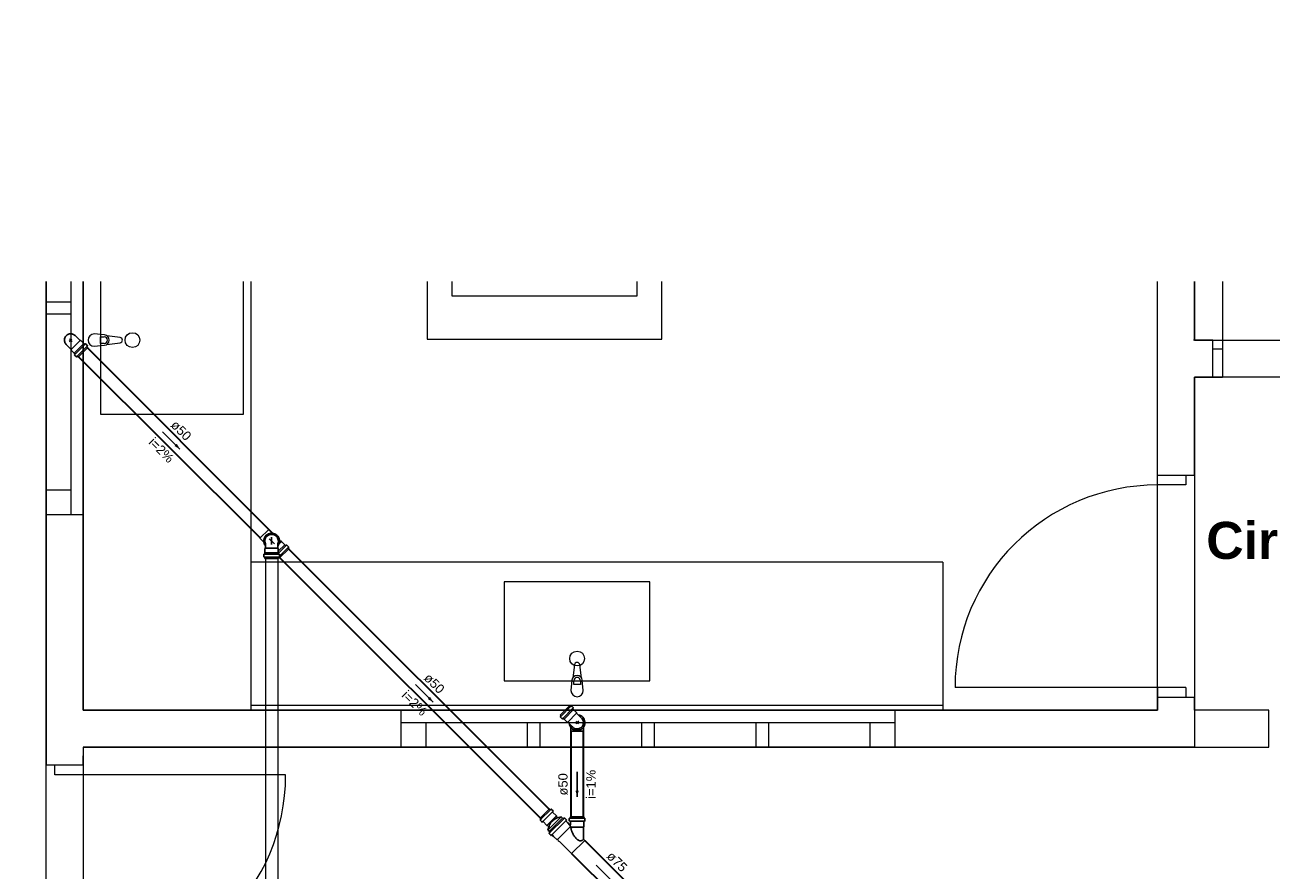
# Model space of a CAD drawing. Header units: millimetres. Extents: x -27714 to -5776, y 5810 to 9208.
# Tile 20 of 256: x -25672 to -25652, y 7024 to 7037. Entities that reach past the tile are written whole.
import ezdxf

# ---------------------------------------------------------------- set-up
doc = ezdxf.new("R2010")
doc.units = ezdxf.units.MM
for name, color, linetype, lineweight in [('CV-Condutos', 1, 'Continuous', 13), ('TQ-Condutos', 3, 'Continuous', 30), ('TQ-Textos conduto', 7, 'Continuous', 25)]:
    doc.layers.add(name, color=color, linetype=linetype, lineweight=lineweight)
for name, color, linetype in [('HIDRO', 5, 'Continuous'), ('Simbolos', 5, 'Continuous'), ('Simbolos_int', 2, 'Continuous'), ('TEXTO', 7, 'Continuous'), ('TEXTO @ 100', 7, 'Continuous'), ('TEXTO @ 200', 7, 'Continuous'), ('TQ-Sentido conduto', 9, 'Continuous')]:
    doc.layers.add(name, color=color, linetype=linetype)
doc.styles.add('Arial', font='arial.ttf')
doc.styles.add('ArialN', font='arialbd.ttf')

# ---------------------------------------------------------------- blocks, each defined once
blk = doc.blocks.new('SIMBOLO NOMENCLATURA')
at = {"linetype": 'Continuous'}
blk.add_circle((-30, 0), 30, dxfattribs=at)
blk = doc.blocks.new('*U147')
at = {"layer": 'TEXTO @ 100', "linetype": 'Continuous', "xscale": 20, "yscale": 20, "zscale": 20}
blk.add_blockref('SIMBOLO NOMENCLATURA', (-25314.228, 7009.918), dxfattribs=at)
at = {"layer": 'TEXTO @ 200', "linetype": 'Continuous', "xscale": 40, "yscale": 40, "zscale": 40}
blk.add_blockref('SIMBOLO NOMENCLATURA', (-25314.228, 7009.918), dxfattribs=at)
blk = doc.blocks.new('*U151')
at = {"layer": 'TEXTO @ 100', "linetype": 'Continuous', "xscale": 20, "yscale": 20, "zscale": 20}
blk.add_blockref('SIMBOLO NOMENCLATURA', (-25312.564, 7079.25), dxfattribs=at)
at = {"layer": 'TEXTO @ 200', "linetype": 'Continuous', "xscale": 40, "yscale": 40, "zscale": 40}
blk.add_blockref('SIMBOLO NOMENCLATURA', (-25312.564, 7079.25), dxfattribs=at)
blk = doc.blocks.new('*U155')
at = {"layer": 'TEXTO @ 200', "linetype": 'Continuous', "xscale": 40, "yscale": 40, "zscale": 40}
blk.add_blockref('SIMBOLO NOMENCLATURA', (-23654.527, 7584.979), dxfattribs=at)
blk = doc.blocks.new('*U159')
at = {"layer": 'TEXTO @ 200', "linetype": 'Continuous', "xscale": 40, "yscale": 40, "zscale": 40}
blk.add_blockref('SIMBOLO NOMENCLATURA', (-23783.068, 7189.489), dxfattribs=at)

msp = doc.modelspace()

# ---------------------------------------------------------------- hatches: boundary and pattern name
at = {"layer": 'TQ-Sentido conduto', "linetype": 'Continuous'}
for points in [[(-25669.4834, 7030.4659), (-25669.5334, 7030.5525), (-25669.57, 7030.5159)], [(-25665.3834, 7026.3659), (-25665.4334, 7026.4525), (-25665.47, 7026.4159)], [(-25663.0505, 7024.833), (-25663.0247, 7024.9296), (-25663.0764, 7024.9296)]]:
    msp.add_hatch(color=256, dxfattribs=at).paths.add_polyline_path(points)

# ---------------------------------------------------------------- linework, layer by layer
at = {"color": 83, "linetype": 'Continuous', "lineweight": 0}
for p, q in [((-25671.6505, 7014.233), (-25671.6505, 7033.1837)), ((-25671.0505, 7033.1837), (-25671.0505, 7026.233)), ((-25653.6506, 7026.233), (-25653.6506, 7033.1837)), ((-25653.0506, 7033.1837), (-25653.0506, 7032.233)), ((-25653.0506, 7032.233), (-25640.0506, 7032.233)), ((-25671.0505, 7026.233), (-25653.6506, 7026.233))]:
    msp.add_line(p, q, dxfattribs=at)
at = {"color": 7, "linetype": 'Continuous', "lineweight": 0}
for p, q in [((-25671.6505, 7033.1837), (-25671.6505, 7025.3443)), ((-25671.2505, 7033.1837), (-25671.2505, 7029.4048)), ((-25671.0505, 7033.1837), (-25671.0505, 7029.4048)), ((-25671.0505, 7026.233), (-25671.0505, 7033.1837)), ((-25668.3305, 7026.233), (-25668.3305, 7033.1837)), ((-25665.4776, 7033.1837), (-25665.4776, 7032.2478)), ((-25665.0776, 7033.1837), (-25665.0776, 7032.9478)), ((-25662.0776, 7032.9478), (-25662.0776, 7033.1837)), ((-25661.6776, 7032.2478), (-25661.6776, 7033.1837)), ((-25653.6506, 7029.8847), (-25653.6506, 7033.1837)), ((-25653.0506, 7032.233), (-25653.0506, 7033.1837)), ((-25652.5966, 7033.1837), (-25652.5966, 7031.633)), ((-25671.6505, 7032.8548), (-25671.2505, 7032.8548)), ((-25665.0776, 7032.9478), (-25662.0776, 7032.9478)), ((-25671.2505, 7032.6548), (-25671.6505, 7032.6548)), ((-25665.4776, 7032.2478), (-25661.6776, 7032.2478)), ((-25652.7566, 7032.233), (-25652.9046, 7032.233)), ((-25652.7566, 7031.633), (-25652.7566, 7032.233)), ((-25652.7566, 7031.633), (-25652.7566, 7032.233)), ((-25652.7566, 7032.093), (-25652.5966, 7032.093)), ((-25653.0506, 7030.0447), (-25653.0506, 7031.633)), ((-25652.7566, 7031.633), (-25652.9046, 7031.633)), ((-25653.6506, 7030.0447), (-25653.6506, 7030.1927)), ((-25653.0506, 7030.0447), (-25653.0506, 7030.1927)), ((-25653.6506, 7030.0447), (-25653.0506, 7030.0447)), ((-25653.6506, 7030.0447), (-25653.0506, 7030.0447)), ((-25653.1906, 7030.0447), (-25653.1906, 7029.8847)), ((-25671.6505, 7029.8048), (-25671.2505, 7029.8048)), ((-25653.1906, 7029.8847), (-25653.6506, 7029.8847)), ((-25671.6505, 7029.4048), (-25671.0505, 7029.4048)), ((-25671.6505, 7029.4048), (-25671.0505, 7029.4048)), ((-25657.1304, 7028.633), (-25668.3304, 7028.633)), ((-25657.1304, 7028.633), (-25657.1304, 7026.233)), ((-25653.1906, 7026.6047), (-25656.9306, 7026.6047)), ((-25653.6506, 7026.6047), (-25653.6506, 7026.233)), ((-25653.1906, 7026.6047), (-25653.1906, 7026.4447)), ((-25653.6506, 7026.4447), (-25653.6506, 7026.2967)), ((-25653.6506, 7026.4447), (-25653.0506, 7026.4447)), ((-25653.6506, 7026.4447), (-25653.0506, 7026.4447)), ((-25653.0506, 7026.4447), (-25653.0506, 7026.2967)), ((-25657.1304, 7026.233), (-25671.0505, 7026.233)), ((-25657.1304, 7026.313), (-25668.3304, 7026.313)), ((-25665.9025, 7025.633), (-25665.9025, 7026.233)), ((-25665.9025, 7026.233), (-25657.9025, 7026.233)), ((-25665.9025, 7025.633), (-25665.9025, 7026.233)), ((-25657.9025, 7025.633), (-25657.9025, 7026.233)), ((-25657.9025, 7025.633), (-25657.9025, 7026.233)), ((-25665.9025, 7026.033), (-25657.9025, 7026.033)), ((-25665.5025, 7026.033), (-25665.5025, 7025.633)), ((-25663.8525, 7025.633), (-25663.8525, 7026.033)), ((-25663.6525, 7026.033), (-25663.6525, 7025.633)), ((-25662.0025, 7025.633), (-25662.0025, 7026.033)), ((-25661.8025, 7026.033), (-25661.8025, 7025.633)), ((-25660.1525, 7025.633), (-25660.1525, 7026.033)), ((-25659.9525, 7026.033), (-25659.9525, 7025.633)), ((-25658.3025, 7025.633), (-25658.3025, 7026.033)), ((-25671.0505, 7025.633), (-25671.0505, 7025.1843)), ((-25665.9025, 7025.633), (-25657.9025, 7025.633)), ((-25671.0505, 7025.3443), (-25671.6505, 7025.3443)), ((-25671.0505, 7025.3443), (-25671.6505, 7025.3443)), ((-25671.5105, 7025.1843), (-25671.5105, 7025.3443)), ((-25671.0505, 7025.3443), (-25671.0505, 7025.4923)), ((-25667.7705, 7025.1843), (-25671.5105, 7025.1843))]:
    msp.add_line(p, q, dxfattribs=at)
for points in [[(-25652.7566, 7032.233), (-25653.0706, 7032.233)], [(-25653.0506, 7031.633), (-25652.5966, 7031.633)], [(-25671.0505, 7026.233), (-25671.0505, 7029.4048)], [(-25653.0506, 7026.233), (-25653.0506, 7026.4447)], [(-25665.9025, 7026.233), (-25671.0504, 7026.233)], [(-25653.6506, 7026.233), (-25657.9025, 7026.233)], [(-25651.8506, 7026.233), (-25653.0506, 7026.233)], [(-25651.8506, 7025.633), (-25651.8506, 7026.233)], [(-25671.0505, 7025.633), (-25665.9025, 7025.633)], [(-25657.9025, 7025.633), (-25651.8506, 7025.633)]]:
    msp.add_lwpolyline(points, dxfattribs=at)
at = {"color": 83, "linetype": 'Continuous', "lineweight": 0}
msp.add_lwpolyline([(-25671.0505, 7025.633), (-25671.0505, 7014.233), (-25640.0506, 7014.233), (-25640.0506, 7020.033), (-25648.6506, 7020.033), (-25648.6506, 7031.633), (-25653.0506, 7031.633), (-25653.0506, 7025.633)], close=True, dxfattribs=at)
at = {"color": 7, "linetype": 'Continuous', "lineweight": 0}
for centre, start, end in [((-25653.6506, 7026.6047), 90, 180), ((-25671.0505, 7025.1843), 270, 0)]:
    msp.add_arc(centre, 3.28, start, end, dxfattribs=at)
at = {"layer": 'CV-Condutos'}
for p, q in [((-25668.0991, 7028.6953), (-25668.0991, 7017.6971)), ((-25667.8991, 7028.6953), (-25667.8991, 7017.6971))]:
    msp.add_line(p, q, dxfattribs=at)
at = {"layer": 'HIDRO', "linetype": 'Continuous', "lineweight": 0}
for p, q in [((-25670.7705, 7033.1837), (-25670.7705, 7031.033)), ((-25668.4505, 7031.033), (-25668.4505, 7033.1837)), ((-25670.7027, 7032.317), (-25670.8705, 7032.333)), ((-25670.7709, 7032.2874), (-25670.7114, 7032.2874)), ((-25670.7709, 7032.1786), (-25670.7709, 7032.2874)), ((-25670.4529, 7032.2774), (-25670.6647, 7032.3039)), ((-25670.6647, 7032.1621), (-25670.4529, 7032.1886)), ((-25670.8705, 7032.133), (-25670.7027, 7032.149)), ((-25670.7114, 7032.1786), (-25670.7709, 7032.1786)), ((-25670.7705, 7031.033), (-25668.4505, 7031.033)), ((-25661.8705, 7028.313), (-25664.2305, 7028.313)), ((-25664.2305, 7028.313), (-25664.2305, 7026.713)), ((-25661.8705, 7026.713), (-25661.8705, 7028.313)), ((-25663.0949, 7026.9706), (-25663.1215, 7026.7589)), ((-25662.9796, 7026.7589), (-25663.0061, 7026.9706)), ((-25664.2305, 7026.713), (-25661.8705, 7026.713)), ((-25663.1345, 7026.7208), (-25663.1505, 7026.553)), ((-25663.1049, 7026.6526), (-25663.1049, 7026.7121)), ((-25662.9961, 7026.6526), (-25663.1049, 7026.6526)), ((-25662.9961, 7026.7121), (-25662.9961, 7026.6526)), ((-25662.9505, 7026.553), (-25662.9665, 7026.7208))]:
    msp.add_line(p, q, dxfattribs=at)
for centre in [(-25670.251, 7032.233), (-25663.0505, 7027.0714)]:
    msp.add_circle(centre, 0.12, dxfattribs=at)
for centre, radius, start, end in [((-25670.8705, 7032.233), 0.1, 90, 270), ((-25670.7114, 7032.233), 0.0544, 270, 90), ((-25670.7103, 7032.233), 0.0843, 275.16961, 84.83039), ((-25670.4585, 7032.233), 0.0447, 277.13892, 82.86108), ((-25663.0505, 7026.965), 0.0447, 7.13892, 172.86108), ((-25663.0505, 7026.7132), 0.0843, 5.16961, 174.83039), ((-25663.0505, 7026.7121), 0.0544, 0, 180), ((-25663.0505, 7026.553), 0.1, 180, 0)]:
    msp.add_arc(centre, radius, start, end, dxfattribs=at)
at = {"layer": 'Simbolos'}
for p, q in [((-25671.0984, 7032.2242), (-25671.1698, 7032.2957)), ((-25671.0882, 7032.2242), (-25671.0984, 7032.2242)), ((-25671.0407, 7032.1767), (-25671.0882, 7032.2242)), ((-25671.2418, 7032.0808), (-25671.3132, 7032.1523)), ((-25671.2418, 7032.0707), (-25671.2418, 7032.0808)), ((-25671.1943, 7032.0231), (-25671.2418, 7032.0707)), ((-25671.1943, 7032.022), (-25671.1943, 7032.0231)), ((-25671.181, 7032.0088), (-25671.1943, 7032.022)), ((-25671.1876, 7031.9953), (-25671.1808, 7032.0034)), ((-25671.1625, 7031.9651), (-25671.1873, 7031.9899)), ((-25671.1299, 7031.9577), (-25670.9752, 7032.1124)), ((-25671.0395, 7032.1767), (-25671.0407, 7032.1767)), ((-25671.0263, 7032.1635), (-25671.0395, 7032.1767)), ((-25671.0128, 7032.17), (-25671.0209, 7032.1632)), ((-25670.9826, 7032.145), (-25671.0074, 7032.1698)), ((-25670.982, 7032.1402), (-25670.9882, 7032.1295)), ((-25670.9752, 7032.1124), (-25670.9875, 7032.1247)), ((-25671.1577, 7031.9644), (-25671.1471, 7031.9706)), ((-25671.1299, 7031.9577), (-25671.1422, 7031.97)), ((-25667.9805, 7029.1013), (-25668.0447, 7029.1656)), ((-25668.1239, 7028.9579), (-25668.1881, 7029.0222)), ((-25667.8426, 7028.9635), (-25667.8719, 7028.9927)), ((-25667.859, 7028.9799), (-25667.8543, 7028.9837)), ((-25667.8461, 7028.9754), (-25667.8543, 7028.9837)), ((-25667.8499, 7028.9708), (-25667.8461, 7028.9754)), ((-25667.8324, 7028.9635), (-25667.8426, 7028.9635)), ((-25667.7849, 7028.9159), (-25667.8324, 7028.9635)), ((-25668.1251, 7028.7236), (-25668.1251, 7028.7587)), ((-25668.1214, 7028.7627), (-25668.1109, 7028.7636)), ((-25668.1073, 7028.7863), (-25668.1065, 7028.7871)), ((-25668.1073, 7028.7676), (-25668.1073, 7028.7863)), ((-25668.1065, 7028.8543), (-25668.0993, 7028.8615)), ((-25668.1065, 7028.7871), (-25668.1065, 7028.8543)), ((-25668.0993, 7028.8615), (-25668.0993, 7028.9343)), ((-25667.8965, 7028.8615), (-25667.8965, 7028.9343)), ((-25667.8893, 7028.8543), (-25667.8965, 7028.8615)), ((-25667.8893, 7028.7871), (-25667.8893, 7028.8543)), ((-25667.8885, 7028.7863), (-25667.8893, 7028.7871)), ((-25667.8885, 7028.7676), (-25667.8885, 7028.7863)), ((-25667.8743, 7028.7627), (-25667.8848, 7028.7636)), ((-25667.7194, 7028.8516), (-25667.8741, 7028.6969)), ((-25667.8707, 7028.7236), (-25667.8707, 7028.7587)), ((-25667.7837, 7028.9159), (-25667.7849, 7028.9159)), ((-25667.7705, 7028.9027), (-25667.7837, 7028.9159)), ((-25667.757, 7028.9092), (-25667.7651, 7028.9025)), ((-25667.7268, 7028.8842), (-25667.7516, 7028.909)), ((-25667.7262, 7028.8794), (-25667.7324, 7028.8687)), ((-25667.7194, 7028.8516), (-25667.7317, 7028.8639)), ((-25668.1221, 7028.7198), (-25668.1102, 7028.7166)), ((-25668.1073, 7028.6953), (-25668.1073, 7028.7128)), ((-25667.8885, 7028.6953), (-25668.1073, 7028.6953)), ((-25667.8885, 7028.6953), (-25667.8885, 7028.7128)), ((-25667.8741, 7028.6969), (-25667.8864, 7028.7092)), ((-25667.8736, 7028.7198), (-25667.8855, 7028.7166)), ((-25663.3259, 7026.1536), (-25663.1712, 7026.3084)), ((-25663.3259, 7026.1536), (-25663.3136, 7026.1413)), ((-25663.3191, 7026.1258), (-25663.3129, 7026.1365)), ((-25663.1712, 7026.3084), (-25663.1589, 7026.296)), ((-25663.1434, 7026.3016), (-25663.154, 7026.2954)), ((-25663.1386, 7026.3009), (-25663.1138, 7026.2761)), ((-25663.1135, 7026.2707), (-25663.1203, 7026.2626)), ((-25663.1201, 7026.2572), (-25663.1068, 7026.244)), ((-25663.1068, 7026.244), (-25663.1068, 7026.2429)), ((-25663.1068, 7026.2429), (-25663.0593, 7026.1954)), ((-25663.0593, 7026.1954), (-25663.0593, 7026.1852)), ((-25663.0593, 7026.1852), (-25662.9879, 7026.1137)), ((-25663.3185, 7026.121), (-25663.2937, 7026.0962)), ((-25663.2883, 7026.096), (-25663.2802, 7026.1028)), ((-25663.2748, 7026.1025), (-25663.2615, 7026.0893)), ((-25663.2615, 7026.0893), (-25663.2604, 7026.0893)), ((-25663.2604, 7026.0893), (-25663.2129, 7026.0418)), ((-25663.2129, 7026.0418), (-25663.2027, 7026.0418)), ((-25663.2027, 7026.0418), (-25663.1313, 7025.9703)), ((-25663.1519, 7025.9562), (-25663.1519, 7025.8958)), ((-25662.9491, 7025.9562), (-25662.9491, 7025.8958)), ((-25663.6526, 7024.4803), (-25663.4979, 7024.635)), ((-25663.4979, 7024.635), (-25663.4856, 7024.6227)), ((-25663.4701, 7024.6283), (-25663.4807, 7024.6221)), ((-25663.4653, 7024.6276), (-25663.4405, 7024.6028)), ((-25663.4402, 7024.5974), (-25663.447, 7024.5893)), ((-25663.4468, 7024.5839), (-25663.3852, 7024.5224)), ((-25663.3852, 7024.5224), (-25663.3852, 7024.5111)), ((-25663.6526, 7024.4803), (-25663.6403, 7024.468)), ((-25663.6458, 7024.4525), (-25663.6396, 7024.4632)), ((-25663.6451, 7024.4477), (-25663.6204, 7024.4229)), ((-25663.615, 7024.4227), (-25663.6069, 7024.4295)), ((-25663.6015, 7024.4292), (-25663.5399, 7024.3677)), ((-25663.5399, 7024.3677), (-25663.5286, 7024.3677)), ((-25663.5286, 7024.3677), (-25663.5074, 7024.3464)), ((-25663.5222, 7024.2911), (-25663.505, 7024.3553)), ((-25663.5082, 7024.2655), (-25663.283, 7024.4906)), ((-25663.3852, 7024.5111), (-25663.364, 7024.4898)), ((-25663.3086, 7024.5046), (-25663.3729, 7024.4874)), ((-25663.3086, 7024.5046), (-25663.2888, 7024.4848)), ((-25663.283, 7024.4906), (-25663.2702, 7024.4778)), ((-25663.2653, 7024.4771), (-25663.2545, 7024.4834)), ((-25663.2497, 7024.4828), (-25663.2249, 7024.458)), ((-25663.2316, 7024.4444), (-25663.2247, 7024.4526)), ((-25663.2314, 7024.439), (-25663.2074, 7024.415)), ((-25663.2074, 7024.415), (-25663.2074, 7024.4136)), ((-25663.2074, 7024.4136), (-25663.1668, 7024.373)), ((-25663.1777, 7024.4783), (-25663.1777, 7024.4432)), ((-25663.1748, 7024.4822), (-25663.1629, 7024.4853)), ((-25663.1741, 7024.4392), (-25663.1636, 7024.4383)), ((-25663.16, 7024.5066), (-25662.9411, 7024.5066)), ((-25663.16, 7024.5066), (-25663.1599, 7024.4892)), ((-25663.1599, 7024.4343), (-25663.1599, 7024.3758)), ((-25663.1486, 7024.3244), (-25663.1439, 7024.311)), ((-25662.9411, 7024.3484), (-25662.9491, 7024.3404)), ((-25662.9491, 7024.3404), (-25662.9491, 7024.1452)), ((-25662.9411, 7024.5066), (-25662.9411, 7024.4892)), ((-25662.9411, 7024.4344), (-25662.9411, 7024.3484)), ((-25662.9263, 7024.4821), (-25662.9382, 7024.4853)), ((-25662.927, 7024.4392), (-25662.9375, 7024.4383)), ((-25662.9234, 7024.4783), (-25662.9234, 7024.4432)), ((-25663.5222, 7024.2911), (-25663.5024, 7024.2713)), ((-25663.5082, 7024.2655), (-25663.4953, 7024.2526)), ((-25663.4947, 7024.2478), (-25663.5009, 7024.237)), ((-25663.5003, 7024.2322), (-25663.4755, 7024.2074)), ((-25663.4619, 7024.2141), (-25663.4701, 7024.2072)), ((-25663.4565, 7024.2138), (-25663.4325, 7024.1898)), ((-25663.4325, 7024.1898), (-25663.4311, 7024.1898)), ((-25663.4311, 7024.1898), (-25663.3809, 7024.1396)), ((-25663.3809, 7024.1396), (-25663.3707, 7024.1396)), ((-25663.3707, 7024.1396), (-25663.3521, 7024.121)), ((-25663.3521, 7024.121), (-25663.3559, 7024.1164)), ((-25663.3559, 7024.1164), (-25663.3476, 7024.108)), ((-25663.343, 7024.1119), (-25663.3476, 7024.108)), ((-25663.343, 7024.1119), (-25663.1404, 7023.9093)), ((-25662.9491, 7024.1452), (-25662.9268, 7024.1228))]:
    msp.add_line(p, q, dxfattribs=at)
for points in [[(-25671.1698, 7032.2957), (-25671.1783, 7032.3053), (-25671.1879, 7032.3138), (-25671.1986, 7032.321), (-25671.21, 7032.3268), (-25671.2221, 7032.3312), (-25671.2346, 7032.334), (-25671.2474, 7032.3352), (-25671.2602, 7032.3348), (-25671.2729, 7032.3327), (-25671.2852, 7032.3292), (-25671.297, 7032.3241), (-25671.308, 7032.3175), (-25671.3181, 7032.3097), (-25671.3272, 7032.3006), (-25671.3351, 7032.2905), (-25671.3416, 7032.2794), (-25671.3467, 7032.2676), (-25671.3503, 7032.2553), (-25671.3523, 7032.2426), (-25671.3527, 7032.2298), (-25671.3515, 7032.217), (-25671.3487, 7032.2045), (-25671.3444, 7032.1924), (-25671.3385, 7032.181), (-25671.3313, 7032.1704), (-25671.3228, 7032.1608), (-25671.3132, 7032.1523)], [(-25671.1875, 7031.9953), (-25671.1879, 7031.9947), (-25671.1882, 7031.9941), (-25671.1884, 7031.9935), (-25671.1885, 7031.9929), (-25671.1884, 7031.9922), (-25671.1883, 7031.9916), (-25671.1881, 7031.9909), (-25671.1877, 7031.9904), (-25671.1873, 7031.9899)], [(-25671.1808, 7032.0034), (-25671.1804, 7032.0039), (-25671.1801, 7032.0045), (-25671.1799, 7032.0051), (-25671.1799, 7032.0058), (-25671.1799, 7032.0064), (-25671.18, 7032.0071), (-25671.1803, 7032.0077), (-25671.1806, 7032.0083), (-25671.181, 7032.0088)], [(-25671.0263, 7032.1635), (-25671.0258, 7032.1631), (-25671.0252, 7032.1627), (-25671.0246, 7032.1625), (-25671.024, 7032.1623), (-25671.0233, 7032.1623), (-25671.0227, 7032.1624), (-25671.022, 7032.1626), (-25671.0214, 7032.1629), (-25671.0209, 7032.1632)], [(-25671.0074, 7032.1698), (-25671.0079, 7032.1702), (-25671.0085, 7032.1705), (-25671.0091, 7032.1708), (-25671.0097, 7032.1709), (-25671.0104, 7032.1709), (-25671.0111, 7032.1709), (-25671.0117, 7032.1707), (-25671.0123, 7032.1704), (-25671.0128, 7032.17)], [(-25670.9881, 7032.1295), (-25670.9884, 7032.129), (-25670.9886, 7032.1284), (-25670.9887, 7032.1279), (-25670.9887, 7032.1273), (-25670.9886, 7032.1267), (-25670.9884, 7032.1261), (-25670.9882, 7032.1256), (-25670.9879, 7032.1251), (-25670.9875, 7032.1247)], [(-25670.982, 7032.1402), (-25670.9818, 7032.1407), (-25670.9816, 7032.1412), (-25670.9815, 7032.1418), (-25670.9815, 7032.1424), (-25670.9816, 7032.143), (-25670.9817, 7032.1435), (-25670.9819, 7032.1441), (-25670.9823, 7032.1445), (-25670.9826, 7032.145)], [(-25671.1625, 7031.9651), (-25671.1621, 7031.9647), (-25671.1616, 7031.9644), (-25671.1611, 7031.9642), (-25671.1605, 7031.964), (-25671.1599, 7031.9639), (-25671.1594, 7031.9639), (-25671.1588, 7031.964), (-25671.1582, 7031.9642), (-25671.1577, 7031.9645)], [(-25671.1422, 7031.97), (-25671.1427, 7031.9703), (-25671.1432, 7031.9707), (-25671.1437, 7031.9709), (-25671.1442, 7031.9711), (-25671.1448, 7031.9711), (-25671.1454, 7031.9711), (-25671.146, 7031.971), (-25671.1465, 7031.9709), (-25671.147, 7031.9706)], [(-25667.8965, 7028.9343), (-25667.8916, 7028.9494), (-25667.889, 7028.965), (-25667.8886, 7028.9808), (-25667.8906, 7028.9965), (-25667.8947, 7029.0118), (-25667.9011, 7029.0263), (-25667.9094, 7029.0398), (-25667.9197, 7029.0518), (-25667.9315, 7029.0623), (-25667.9448, 7029.071), (-25667.9591, 7029.0777), (-25667.9743, 7029.0822), (-25667.99, 7029.0845), (-25668.0058, 7029.0845), (-25668.0215, 7029.0822), (-25668.0366, 7029.0777), (-25668.051, 7029.071), (-25668.0643, 7029.0623), (-25668.0761, 7029.0518), (-25668.0863, 7029.0398), (-25668.0947, 7029.0263), (-25668.101, 7029.0118), (-25668.1052, 7028.9965), (-25668.1072, 7028.9808), (-25668.1068, 7028.965), (-25668.1042, 7028.9494), (-25668.0993, 7028.9343)], [(-25668.1214, 7028.7627), (-25668.1221, 7028.7626), (-25668.1227, 7028.7624), (-25668.1233, 7028.7621), (-25668.1238, 7028.7617), (-25668.1242, 7028.7612), (-25668.1246, 7028.7606), (-25668.1249, 7028.76), (-25668.125, 7028.7594), (-25668.1251, 7028.7587)], [(-25668.1109, 7028.7636), (-25668.1103, 7028.7637), (-25668.1096, 7028.7639), (-25668.1091, 7028.7643), (-25668.1085, 7028.7647), (-25668.1081, 7028.7651), (-25668.1077, 7028.7657), (-25668.1075, 7028.7663), (-25668.1073, 7028.7669), (-25668.1073, 7028.7676)], [(-25667.8885, 7028.7676), (-25667.8884, 7028.7669), (-25667.8883, 7028.7663), (-25667.888, 7028.7657), (-25667.8876, 7028.7651), (-25667.8872, 7028.7647), (-25667.8867, 7028.7643), (-25667.8861, 7028.7639), (-25667.8855, 7028.7637), (-25667.8848, 7028.7636)], [(-25667.8707, 7028.7587), (-25667.8707, 7028.7594), (-25667.8709, 7028.76), (-25667.8712, 7028.7606), (-25667.8715, 7028.7612), (-25667.872, 7028.7616), (-25667.8725, 7028.7621), (-25667.8731, 7028.7624), (-25667.8737, 7028.7626), (-25667.8743, 7028.7627)], [(-25667.7705, 7028.9027), (-25667.77, 7028.9023), (-25667.7694, 7028.9019), (-25667.7688, 7028.9017), (-25667.7682, 7028.9016), (-25667.7675, 7028.9015), (-25667.7669, 7028.9016), (-25667.7662, 7028.9018), (-25667.7657, 7028.9021), (-25667.7651, 7028.9025)], [(-25667.7516, 7028.909), (-25667.7521, 7028.9094), (-25667.7527, 7028.9098), (-25667.7533, 7028.91), (-25667.7539, 7028.9101), (-25667.7546, 7028.9102), (-25667.7553, 7028.9101), (-25667.7559, 7028.9099), (-25667.7565, 7028.9096), (-25667.757, 7028.9092)], [(-25667.7323, 7028.8687), (-25667.7326, 7028.8682), (-25667.7328, 7028.8677), (-25667.7329, 7028.8671), (-25667.7329, 7028.8665), (-25667.7328, 7028.8659), (-25667.7326, 7028.8654), (-25667.7324, 7028.8648), (-25667.7321, 7028.8643), (-25667.7317, 7028.8639)], [(-25667.7262, 7028.8794), (-25667.726, 7028.8799), (-25667.7258, 7028.8805), (-25667.7257, 7028.881), (-25667.7257, 7028.8816), (-25667.7258, 7028.8822), (-25667.7259, 7028.8827), (-25667.7261, 7028.8833), (-25667.7265, 7028.8838), (-25667.7268, 7028.8842)], [(-25668.1251, 7028.7237), (-25668.125, 7028.7231), (-25668.1249, 7028.7225), (-25668.1247, 7028.722), (-25668.1244, 7028.7215), (-25668.1241, 7028.721), (-25668.1236, 7028.7206), (-25668.1232, 7028.7203), (-25668.1227, 7028.72), (-25668.1221, 7028.7198)], [(-25668.1073, 7028.7128), (-25668.1073, 7028.7133), (-25668.1074, 7028.7139), (-25668.1077, 7028.7144), (-25668.1079, 7028.7149), (-25668.1083, 7028.7154), (-25668.1087, 7028.7158), (-25668.1092, 7028.7162), (-25668.1097, 7028.7164), (-25668.1102, 7028.7166)], [(-25667.8864, 7028.7092), (-25667.8866, 7028.7094), (-25667.8868, 7028.7095), (-25667.887, 7028.7097), (-25667.8872, 7028.7098), (-25667.8875, 7028.7099), (-25667.8877, 7028.7101), (-25667.888, 7028.7101), (-25667.8882, 7028.7102), (-25667.8885, 7028.7103)], [(-25667.8855, 7028.7166), (-25667.886, 7028.7164), (-25667.8865, 7028.7162), (-25667.887, 7028.7158), (-25667.8874, 7028.7154), (-25667.8878, 7028.7149), (-25667.8881, 7028.7144), (-25667.8883, 7028.7139), (-25667.8884, 7028.7133), (-25667.8884, 7028.7128)], [(-25667.8736, 7028.7198), (-25667.8731, 7028.72), (-25667.8726, 7028.7203), (-25667.8721, 7028.7206), (-25667.8717, 7028.721), (-25667.8713, 7028.7215), (-25667.871, 7028.722), (-25667.8708, 7028.7225), (-25667.8707, 7028.7231), (-25667.8707, 7028.7237)], [(-25663.313, 7026.1365), (-25663.3127, 7026.1371), (-25663.3125, 7026.1376), (-25663.3124, 7026.1382), (-25663.3124, 7026.1388), (-25663.3125, 7026.1393), (-25663.3127, 7026.1399), (-25663.3129, 7026.1404), (-25663.3132, 7026.1409), (-25663.3136, 7026.1414)], [(-25663.1589, 7026.2961), (-25663.1585, 7026.2957), (-25663.158, 7026.2954), (-25663.1574, 7026.2951), (-25663.1569, 7026.295), (-25663.1563, 7026.2949), (-25663.1557, 7026.2949), (-25663.1551, 7026.295), (-25663.1546, 7026.2952), (-25663.1541, 7026.2954)], [(-25663.1386, 7026.3009), (-25663.139, 7026.3013), (-25663.1395, 7026.3016), (-25663.14, 7026.3018), (-25663.1406, 7026.302), (-25663.1412, 7026.3021), (-25663.1417, 7026.3021), (-25663.1423, 7026.302), (-25663.1429, 7026.3018), (-25663.1434, 7026.3016)], [(-25663.1203, 7026.2627), (-25663.1207, 7026.2621), (-25663.121, 7026.2615), (-25663.1211, 7026.2609), (-25663.1212, 7026.2602), (-25663.1212, 7026.2596), (-25663.1211, 7026.2589), (-25663.1208, 7026.2583), (-25663.1205, 7026.2578), (-25663.1201, 7026.2573)], [(-25663.1136, 7026.2708), (-25663.1132, 7026.2713), (-25663.1129, 7026.2719), (-25663.1127, 7026.2725), (-25663.1126, 7026.2732), (-25663.1127, 7026.2738), (-25663.1128, 7026.2745), (-25663.113, 7026.2751), (-25663.1134, 7026.2757), (-25663.1138, 7026.2762)], [(-25663.3191, 7026.1258), (-25663.3193, 7026.1253), (-25663.3195, 7026.1248), (-25663.3196, 7026.1242), (-25663.3196, 7026.1236), (-25663.3195, 7026.123), (-25663.3194, 7026.1225), (-25663.3191, 7026.1219), (-25663.3188, 7026.1215), (-25663.3185, 7026.121)], [(-25663.2937, 7026.0963), (-25663.2932, 7026.0958), (-25663.2926, 7026.0955), (-25663.292, 7026.0953), (-25663.2914, 7026.0951), (-25663.2907, 7026.0951), (-25663.2901, 7026.0952), (-25663.2894, 7026.0954), (-25663.2888, 7026.0956), (-25663.2883, 7026.096)], [(-25663.2748, 7026.1025), (-25663.2753, 7026.1029), (-25663.2759, 7026.1033), (-25663.2765, 7026.1035), (-25663.2771, 7026.1037), (-25663.2778, 7026.1037), (-25663.2784, 7026.1036), (-25663.2791, 7026.1034), (-25663.2797, 7026.1031), (-25663.2802, 7026.1028)], [(-25663.1313, 7025.9703), (-25663.1228, 7025.9607), (-25663.1132, 7025.9522), (-25663.1025, 7025.945), (-25663.0911, 7025.9392), (-25663.079, 7025.9349), (-25663.0665, 7025.9321), (-25663.0537, 7025.9309), (-25663.0409, 7025.9313), (-25663.0282, 7025.9333), (-25663.0159, 7025.9369), (-25663.0041, 7025.942), (-25662.9931, 7025.9485), (-25662.983, 7025.9563), (-25662.9739, 7025.9654), (-25662.966, 7025.9756), (-25662.9595, 7025.9866), (-25662.9544, 7025.9984), (-25662.9508, 7026.0107), (-25662.9488, 7026.0234), (-25662.9484, 7026.0362), (-25662.9496, 7026.049), (-25662.9524, 7026.0615), (-25662.9567, 7026.0736), (-25662.9626, 7026.085), (-25662.9698, 7026.0956), (-25662.9783, 7026.1052), (-25662.9879, 7026.1137)], [(-25663.4856, 7024.6227), (-25663.4851, 7024.6224), (-25663.4846, 7024.622), (-25663.4841, 7024.6218), (-25663.4835, 7024.6216), (-25663.483, 7024.6216), (-25663.4824, 7024.6216), (-25663.4818, 7024.6217), (-25663.4813, 7024.6218), (-25663.4807, 7024.6221)], [(-25663.4653, 7024.6276), (-25663.4657, 7024.628), (-25663.4662, 7024.6283), (-25663.4667, 7024.6285), (-25663.4673, 7024.6287), (-25663.4678, 7024.6288), (-25663.4684, 7024.6288), (-25663.469, 7024.6287), (-25663.4696, 7024.6285), (-25663.4701, 7024.6282)], [(-25663.447, 7024.5893), (-25663.4474, 7024.5888), (-25663.4477, 7024.5882), (-25663.4478, 7024.5876), (-25663.4479, 7024.5869), (-25663.4479, 7024.5863), (-25663.4478, 7024.5856), (-25663.4475, 7024.585), (-25663.4472, 7024.5844), (-25663.4468, 7024.5839)], [(-25663.4402, 7024.5974), (-25663.4399, 7024.598), (-25663.4396, 7024.5986), (-25663.4394, 7024.5992), (-25663.4393, 7024.5998), (-25663.4393, 7024.6005), (-25663.4395, 7024.6011), (-25663.4397, 7024.6018), (-25663.4401, 7024.6023), (-25663.4405, 7024.6028)], [(-25663.6458, 7024.4525), (-25663.646, 7024.452), (-25663.6462, 7024.4515), (-25663.6463, 7024.4509), (-25663.6463, 7024.4503), (-25663.6462, 7024.4497), (-25663.6461, 7024.4492), (-25663.6458, 7024.4486), (-25663.6455, 7024.4482), (-25663.6451, 7024.4477)], [(-25663.6396, 7024.4632), (-25663.6394, 7024.4637), (-25663.6392, 7024.4643), (-25663.6391, 7024.4648), (-25663.6391, 7024.4654), (-25663.6392, 7024.466), (-25663.6393, 7024.4666), (-25663.6396, 7024.4671), (-25663.6399, 7024.4676), (-25663.6403, 7024.468)], [(-25663.6204, 7024.4229), (-25663.6199, 7024.4225), (-25663.6193, 7024.4222), (-25663.6187, 7024.4219), (-25663.618, 7024.4218), (-25663.6174, 7024.4218), (-25663.6167, 7024.4218), (-25663.6161, 7024.422), (-25663.6155, 7024.4223), (-25663.615, 7024.4227)], [(-25663.6015, 7024.4292), (-25663.602, 7024.4296), (-25663.6025, 7024.43), (-25663.6032, 7024.4302), (-25663.6038, 7024.4304), (-25663.6045, 7024.4304), (-25663.6051, 7024.4303), (-25663.6057, 7024.4301), (-25663.6063, 7024.4298), (-25663.6069, 7024.4295)], [(-25663.3729, 7024.4874), (-25663.3928, 7024.4794), (-25663.4118, 7024.4694), (-25663.4297, 7024.4575), (-25663.4463, 7024.4439), (-25663.4615, 7024.4288), (-25663.4751, 7024.4121), (-25663.4869, 7024.3942), (-25663.4969, 7024.3752), (-25663.505, 7024.3553)], [(-25663.2702, 7024.4778), (-25663.2697, 7024.4774), (-25663.2692, 7024.4771), (-25663.2687, 7024.4768), (-25663.2682, 7024.4767), (-25663.2676, 7024.4766), (-25663.267, 7024.4766), (-25663.2664, 7024.4767), (-25663.2659, 7024.4769), (-25663.2653, 7024.4771)], [(-25663.2497, 7024.4828), (-25663.2501, 7024.4831), (-25663.2506, 7024.4834), (-25663.2512, 7024.4837), (-25663.2517, 7024.4838), (-25663.2523, 7024.4839), (-25663.2529, 7024.4839), (-25663.2534, 7024.4838), (-25663.254, 7024.4836), (-25663.2545, 7024.4834)], [(-25663.2316, 7024.4444), (-25663.232, 7024.4438), (-25663.2323, 7024.4432), (-25663.2325, 7024.4426), (-25663.2325, 7024.442), (-25663.2325, 7024.4413), (-25663.2324, 7024.4407), (-25663.2321, 7024.44), (-25663.2318, 7024.4395), (-25663.2314, 7024.439)], [(-25663.2247, 7024.4526), (-25663.2243, 7024.4531), (-25663.224, 7024.4537), (-25663.2239, 7024.4544), (-25663.2238, 7024.455), (-25663.2238, 7024.4557), (-25663.2239, 7024.4563), (-25663.2242, 7024.4569), (-25663.2245, 7024.4575), (-25663.2249, 7024.458)], [(-25663.1748, 7024.4822), (-25663.1753, 7024.482), (-25663.1758, 7024.4817), (-25663.1763, 7024.4814), (-25663.1767, 7024.4809), (-25663.1771, 7024.4805), (-25663.1774, 7024.48), (-25663.1776, 7024.4794), (-25663.1777, 7024.4789), (-25663.1777, 7024.4783)], [(-25663.1777, 7024.4432), (-25663.1777, 7024.4426), (-25663.1775, 7024.4419), (-25663.1772, 7024.4413), (-25663.1769, 7024.4408), (-25663.1764, 7024.4403), (-25663.1759, 7024.4399), (-25663.1753, 7024.4396), (-25663.1747, 7024.4393), (-25663.1741, 7024.4392)], [(-25663.1668, 7024.373), (-25663.1664, 7024.3726), (-25663.1659, 7024.3723), (-25663.1655, 7024.3721), (-25663.165, 7024.3719), (-25663.1645, 7024.3718), (-25663.1639, 7024.3718), (-25663.1634, 7024.3718), (-25663.1629, 7024.3719), (-25663.1624, 7024.3721), (-25663.1619, 7024.3723), (-25663.1615, 7024.3726), (-25663.1611, 7024.373), (-25663.1608, 7024.3734), (-25663.1605, 7024.3738), (-25663.1602, 7024.3743), (-25663.1601, 7024.3748), (-25663.16, 7024.3753), (-25663.1599, 7024.3758)], [(-25663.1639, 7024.3718), (-25663.1631, 7024.367), (-25663.1622, 7024.3622), (-25663.1613, 7024.3574), (-25663.1603, 7024.3526), (-25663.1593, 7024.3478), (-25663.1583, 7024.3431), (-25663.1572, 7024.3383), (-25663.156, 7024.3336), (-25663.1548, 7024.3289)], [(-25663.1599, 7024.4343), (-25663.16, 7024.435), (-25663.1602, 7024.4356), (-25663.1604, 7024.4362), (-25663.1608, 7024.4368), (-25663.1612, 7024.4373), (-25663.1617, 7024.4377), (-25663.1623, 7024.438), (-25663.1629, 7024.4382), (-25663.1636, 7024.4383)], [(-25663.1629, 7024.4853), (-25663.1624, 7024.4855), (-25663.1618, 7024.4858), (-25663.1614, 7024.4861), (-25663.161, 7024.4865), (-25663.1606, 7024.487), (-25663.1603, 7024.4875), (-25663.1601, 7024.4881), (-25663.16, 7024.4886), (-25663.1599, 7024.4892)], [(-25663.1548, 7024.3289), (-25663.1546, 7024.3279), (-25663.1543, 7024.327), (-25663.1541, 7024.3261), (-25663.1538, 7024.3251), (-25663.1536, 7024.3242), (-25663.1533, 7024.3232), (-25663.1531, 7024.3223), (-25663.1528, 7024.3214), (-25663.1526, 7024.3204)], [(-25662.9412, 7024.4892), (-25662.9411, 7024.4886), (-25662.941, 7024.4881), (-25662.9408, 7024.4875), (-25662.9405, 7024.487), (-25662.9401, 7024.4865), (-25662.9397, 7024.4861), (-25662.9393, 7024.4858), (-25662.9387, 7024.4855), (-25662.9382, 7024.4853)], [(-25662.9375, 7024.4383), (-25662.9382, 7024.4382), (-25662.9388, 7024.438), (-25662.9394, 7024.4377), (-25662.9399, 7024.4373), (-25662.9403, 7024.4368), (-25662.9407, 7024.4362), (-25662.9409, 7024.4356), (-25662.9411, 7024.435), (-25662.9412, 7024.4343)], [(-25662.927, 7024.4393), (-25662.9263, 7024.4394), (-25662.9257, 7024.4396), (-25662.9251, 7024.4399), (-25662.9246, 7024.4403), (-25662.9242, 7024.4408), (-25662.9238, 7024.4413), (-25662.9236, 7024.4419), (-25662.9234, 7024.4426), (-25662.9233, 7024.4432)], [(-25662.9233, 7024.4783), (-25662.9234, 7024.4789), (-25662.9235, 7024.4794), (-25662.9237, 7024.48), (-25662.924, 7024.4805), (-25662.9243, 7024.4809), (-25662.9247, 7024.4814), (-25662.9252, 7024.4817), (-25662.9257, 7024.482), (-25662.9263, 7024.4822)], [(-25663.5009, 7024.237), (-25663.5012, 7024.2365), (-25663.5014, 7024.2359), (-25663.5015, 7024.2353), (-25663.5015, 7024.2348), (-25663.5014, 7024.2342), (-25663.5012, 7024.2336), (-25663.501, 7024.2331), (-25663.5007, 7024.2326), (-25663.5003, 7024.2322)], [(-25663.4947, 7024.2478), (-25663.4944, 7024.2483), (-25663.4943, 7024.2489), (-25663.4942, 7024.2495), (-25663.4942, 7024.25), (-25663.4942, 7024.2506), (-25663.4944, 7024.2512), (-25663.4946, 7024.2517), (-25663.4949, 7024.2522), (-25663.4953, 7024.2526)], [(-25663.4755, 7024.2074), (-25663.475, 7024.207), (-25663.4745, 7024.2066), (-25663.4739, 7024.2064), (-25663.4732, 7024.2063), (-25663.4726, 7024.2062), (-25663.4719, 7024.2063), (-25663.4713, 7024.2065), (-25663.4707, 7024.2068), (-25663.4701, 7024.2072)], [(-25663.4565, 7024.2138), (-25663.457, 7024.2143), (-25663.4576, 7024.2146), (-25663.4582, 7024.2148), (-25663.4588, 7024.215), (-25663.4595, 7024.215), (-25663.4602, 7024.2149), (-25663.4608, 7024.2147), (-25663.4614, 7024.2144), (-25663.4619, 7024.2141)], [(-25663.1485, 7024.3064), (-25663.146, 7024.2982), (-25663.1433, 7024.2901), (-25663.1405, 7024.282), (-25663.1375, 7024.274), (-25663.1344, 7024.266), (-25663.1312, 7024.2581), (-25663.1279, 7024.2502), (-25663.1244, 7024.2424), (-25663.1208, 7024.2346)], [(-25663.1208, 7024.2346), (-25663.117, 7024.2268), (-25663.113, 7024.2191), (-25663.1087, 7024.2116), (-25663.1043, 7024.2041), (-25663.0996, 7024.1968), (-25663.0948, 7024.1896), (-25663.0898, 7024.1825), (-25663.0845, 7024.1756), (-25663.0791, 7024.1688)], [(-25663.0791, 7024.1688), (-25663.0739, 7024.1627), (-25663.0684, 7024.1569), (-25663.0627, 7024.1513), (-25663.0567, 7024.146), (-25663.0504, 7024.1409), (-25663.044, 7024.1362), (-25663.0373, 7024.1317), (-25663.0304, 7024.1276), (-25663.0234, 7024.1237)], [(-25663.0234, 7024.1237), (-25663.0192, 7024.1218), (-25663.0148, 7024.1202), (-25663.0104, 7024.1189), (-25663.0058, 7024.118), (-25663.0012, 7024.1175), (-25662.9966, 7024.1173), (-25662.9919, 7024.1176), (-25662.9873, 7024.1182), (-25662.9828, 7024.1191)], [(-25662.9828, 7024.1191), (-25662.9783, 7024.1205), (-25662.974, 7024.1222), (-25662.9699, 7024.1242), (-25662.9659, 7024.1266), (-25662.9621, 7024.1292), (-25662.9585, 7024.1322), (-25662.9552, 7024.1355), (-25662.9522, 7024.139), (-25662.9494, 7024.1427)], [(-25662.9494, 7024.1427), (-25662.9493, 7024.1429), (-25662.9492, 7024.1431), (-25662.949, 7024.1433), (-25662.9489, 7024.1434), (-25662.9488, 7024.1436), (-25662.9487, 7024.1438), (-25662.9486, 7024.144), (-25662.9484, 7024.1442), (-25662.9483, 7024.1444)]]:
    msp.add_lwpolyline(points, dxfattribs=at)
at = {"layer": 'Simbolos_int'}
for p, q in [((-25671.2505, 7032.233), (-25671.2758, 7032.2078)), ((-25671.2505, 7032.233), (-25671.2719, 7032.2544)), ((-25671.2505, 7032.233), (-25671.2331, 7032.2504)), ((-25671.2505, 7032.233), (-25671.2302, 7032.2127)), ((-25671.0984, 7032.2242), (-25671.2418, 7032.0808)), ((-25671.0395, 7032.1767), (-25671.1943, 7032.022)), ((-25671.1784, 7032.0062), (-25671.0237, 7032.1609)), ((-25671.1444, 7031.9721), (-25670.9897, 7032.1269)), ((-25668.0447, 7029.1656), (-25668.1881, 7029.0222)), ((-25668.0363, 7029.0138), (-25667.9536, 7028.9311)), ((-25667.9991, 7029.0403), (-25667.9991, 7028.919)), ((-25667.8426, 7028.9635), (-25667.8811, 7028.925)), ((-25668.1073, 7028.7863), (-25667.8885, 7028.7863)), ((-25667.8885, 7028.7639), (-25668.1073, 7028.7639)), ((-25668.0993, 7028.8615), (-25667.8965, 7028.8615)), ((-25667.7849, 7028.9159), (-25667.8893, 7028.8115)), ((-25667.7679, 7028.9001), (-25667.8885, 7028.7796)), ((-25667.7339, 7028.8661), (-25667.8707, 7028.7293)), ((-25667.8885, 7028.7158), (-25668.1073, 7028.7158)), ((-25667.8826, 7028.7174), (-25667.8886, 7028.7114)), ((-25663.3114, 7026.1392), (-25663.1567, 7026.2939)), ((-25663.2774, 7026.1051), (-25663.1227, 7026.2598)), ((-25663.1068, 7026.244), (-25663.2615, 7026.0893)), ((-25663.0593, 7026.1852), (-25663.2027, 7026.0418)), ((-25663.0505, 7026.033), (-25663.0709, 7026.0533)), ((-25663.0505, 7026.033), (-25663.068, 7026.0156)), ((-25663.0505, 7026.033), (-25663.0253, 7026.0582)), ((-25663.0505, 7026.033), (-25663.0292, 7026.0116)), ((-25663.1519, 7025.8958), (-25662.9491, 7025.8958)), ((-25663.6381, 7024.4658), (-25663.4834, 7024.6206)), ((-25663.6041, 7024.4318), (-25663.4494, 7024.5865)), ((-25663.5399, 7024.3677), (-25663.3852, 7024.5224)), ((-25663.5222, 7024.2911), (-25663.3086, 7024.5046)), ((-25663.4931, 7024.2505), (-25663.268, 7024.4756)), ((-25663.4591, 7024.2164), (-25663.234, 7024.4416)), ((-25663.1599, 7024.3505), (-25663.3707, 7024.1396)), ((-25663.16, 7024.4861), (-25662.9411, 7024.4861)), ((-25663.1599, 7024.438), (-25662.9411, 7024.438)), ((-25663.1576, 7024.3404), (-25662.9491, 7024.3404)), ((-25662.9268, 7024.1228), (-25663.1404, 7023.9093))]:
    msp.add_line(p, q, dxfattribs=at)
for points in [[(-25667.8965, 7028.8986), (-25667.8853, 7028.9162), (-25667.8771, 7028.9354), (-25667.8722, 7028.9557), (-25667.8707, 7028.9766), (-25667.8726, 7028.9973), (-25667.8779, 7029.0176), (-25667.8864, 7029.0366), (-25667.8979, 7029.054), (-25667.9122, 7029.0693), (-25667.9287, 7029.0821), (-25667.9471, 7029.092), (-25667.9668, 7029.0987), (-25667.9874, 7029.1021), (-25668.0083, 7029.1021), (-25668.0289, 7029.0987), (-25668.0487, 7029.092), (-25668.0671, 7029.0821), (-25668.0836, 7029.0693), (-25668.0978, 7029.054), (-25668.1094, 7029.0366), (-25668.1179, 7029.0176), (-25668.1232, 7028.9973), (-25668.1251, 7028.9766), (-25668.1236, 7028.9557), (-25668.1187, 7028.9354), (-25668.1105, 7028.9162), (-25668.0993, 7028.8986)], [(-25663.1766, 7026.0156), (-25663.172, 7025.9952), (-25663.1642, 7025.9759), (-25663.1533, 7025.958), (-25663.1397, 7025.9422), (-25663.1236, 7025.9289), (-25663.1056, 7025.9183), (-25663.0861, 7025.9109), (-25663.0656, 7025.9067), (-25663.0447, 7025.9059), (-25663.024, 7025.9086), (-25663.004, 7025.9146), (-25662.9853, 7025.9238), (-25662.9683, 7025.936), (-25662.9535, 7025.9508), (-25662.9414, 7025.9677), (-25662.9322, 7025.9865), (-25662.9261, 7026.0065), (-25662.9235, 7026.0272), (-25662.9242, 7026.0481), (-25662.9284, 7026.0685), (-25662.9359, 7026.088), (-25662.9464, 7026.1061), (-25662.9598, 7026.1221), (-25662.9756, 7026.1358), (-25662.9934, 7026.1466), (-25663.0128, 7026.1545), (-25663.0332, 7026.159)]]:
    msp.add_lwpolyline(points, dxfattribs=at)
at = {"layer": 'TQ-Condutos'}
for p, q in [((-25670.9818, 7032.1057), (-25667.977, 7029.1008)), ((-25671.1233, 7031.9643), (-25668.1846, 7029.0256)), ((-25667.7236, 7028.8474), (-25663.5045, 7024.6284)), ((-25667.865, 7028.706), (-25663.6459, 7024.487)), ((-25663.1505, 7025.8958), (-25663.1505, 7024.5066)), ((-25662.9505, 7025.8958), (-25662.9505, 7024.5066)), ((-25662.9275, 7024.1221), (-25662.2515, 7023.4461)), ((-25663.1396, 7023.91), (-25662.4637, 7023.234))]:
    msp.add_line(p, q, dxfattribs=at)
at = {"layer": 'TQ-Sentido conduto'}
for points in [[(-25669.7662, 7030.7487), (-25669.4834, 7030.4659)], [(-25665.6662, 7026.6487), (-25665.3834, 7026.3659)], [(-25663.0505, 7025.233), (-25663.0505, 7024.833)], [(-25662.7419, 7023.7244), (-25662.4592, 7023.4416)]]:
    msp.add_lwpolyline(points, dxfattribs=at)

# ---------------------------------------------------------------- block references
at = {"layer": 'TEXTO'}
for name in ['*U155', '*U159', '*U151', '*U147']:
    msp.add_blockref(name, (0, 0), dxfattribs=at)

# ---------------------------------------------------------------- texts
at = {"color": 7, "lineweight": 0, "insert": (-25652.862, 7029.2868), "char_height": 0.6, "width": 12.108841, "attachment_point": 1, "style": 'ArialN'}
msp.add_mtext('Circulação', dxfattribs=at)
at = {"layer": 'TQ-Textos conduto', "char_height": 0.15, "attachment_point": 8, "line_spacing_factor": 0.6, "style": 'Arial'}
for s, insert, width, rotation in [('ø50', (-25669.5184, 7030.7137), 0.722104, 314.99989), ('i=2%', (-25669.8366, 7030.3955), 0.943445, 314.99989), ('ø50', (-25665.4184, 7026.6137), 0.722104, 314.99989), ('i=2%', (-25665.7366, 7026.2955), 0.943445, 314.99989), ('ø50', (-25663.201, 7025.033), 0.722104, 90.00021), ('i=1%', (-25662.751, 7025.033), 0.943445, 90.00021), ('ø75', (-25662.4588, 7023.7248), 0.722104, 314.99989)]:
    msp.add_mtext(s, dxfattribs=dict(at, insert=insert, width=width, rotation=rotation))

doc.saveas('drawing.dxf')
